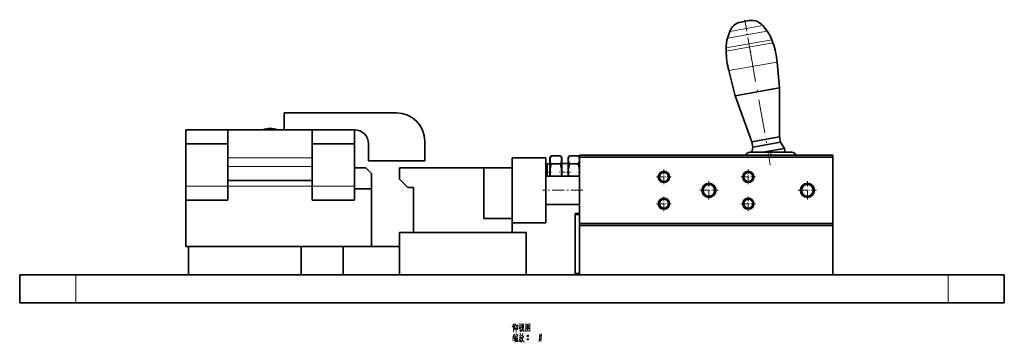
# Model space of a CAD drawing. Extents: x -161 to 1343, y -181 to 611.
# Tile 3 of 8: x 35 to 385, y 461 to 576. Entities that reach past the tile are written whole.
import ezdxf

# ---------------------------------------------------------------- set-up
doc = ezdxf.new("R2010")
doc.units = 0
doc.linetypes.add('DASHDOT', pattern=[18.5, 12, -3, 0.5, -3])

msp = doc.modelspace()

# ---------------------------------------------------------------- linework, layer by layer
at = {"color": 7, "lineweight": 35, "ltscale": 0.077335}
msp.add_line((291.31, 574.74), (294.35, 575.28), dxfattribs=at)
at = {"color": 7, "linetype": 'DASHDOT', "lineweight": 13, "ltscale": 0.346061}
msp.add_line((292.73, 575.59), (295.13, 561.96), dxfattribs=at)
at = {"color": 7, "lineweight": 13, "ltscale": 0.35763}
msp.add_line((286.62, 569.03), (300.71, 571.51), dxfattribs=at)
at = {"color": 7, "lineweight": 35, "ltscale": 0.063548}
for p, q in [((287.44, 571.43), (286.62, 569.03)), ((300.71, 571.51), (299.12, 573.49))]:
    msp.add_line(p, q, dxfattribs=at)
at = {"color": 7, "lineweight": 13, "ltscale": 0.29628}
msp.add_line((287.44, 571.43), (299.12, 573.49), dxfattribs=at)
at = {"color": 7, "lineweight": 13, "ltscale": 0.413654}
msp.add_line((286.09, 565.61), (302.38, 568.48), dxfattribs=at)
at = {"color": 7, "lineweight": 13, "ltscale": 0.422481}
msp.add_line((286.11, 564.47), (302.75, 567.41), dxfattribs=at)
at = {"color": 7, "lineweight": 35, "ltscale": 0.028373}
msp.add_line((302.75, 567.41), (302.38, 568.48), dxfattribs=at)
at = {"color": 7, "lineweight": 35, "ltscale": 0.028372}
msp.add_line((286.09, 565.61), (286.11, 564.47), dxfattribs=at)
at = {"color": 7, "linetype": 'DASHDOT', "lineweight": 13}
msp.add_line((294.52, 565.41), (301.82, 524.02), dxfattribs=at)
at = {"color": 7, "lineweight": 13, "ltscale": 0.436115}
msp.add_line((287.06, 557.51), (304.24, 560.54), dxfattribs=at)
at = {"color": 7, "lineweight": 35, "ltscale": 0.230036}
for p, q in [((305.12, 551.38), (304.24, 560.54)), ((287.06, 557.51), (289.36, 548.6))]:
    msp.add_line(p, q, dxfattribs=at)
at = {"color": 7, "lineweight": 35, "ltscale": 0.4}
msp.add_line((289.36, 548.6), (305.12, 551.38), dxfattribs=at)
at = {"color": 7, "lineweight": 35, "ltscale": 0.434029}
msp.add_line((305.14, 534.02), (305.12, 551.38), dxfattribs=at)
at = {"color": 7, "lineweight": 35, "ltscale": 0.434028}
msp.add_line((289.36, 548.6), (295.29, 532.28), dxfattribs=at)
at = {"color": 7, "lineweight": 35, "ltscale": 0.15}
for p, q in [((129, 536.51), (129, 542.51)), ((159, 531.51), (159, 525.51)), ((160, 515.51), (154, 515.51))]:
    msp.add_line(p, q, dxfattribs=at)
at = {"color": 7, "lineweight": 35}
for p, q in [((129, 542.51), (169, 542.51)), ((109, 536.51), (139, 536.51)), ((179, 525.51), (159, 525.51)), ((210, 526.51), (210, 503.51)), ((222, 526.51), (222, 503.51)), ((324, 527.51), (234, 527.51)), ((234, 526.81), (234, 503.21)), ((324, 526.81), (234, 526.81)), ((324, 526.81), (324, 503.21)), ((200, 523.01), (170, 523.01)), ((200, 523.01), (170, 523.01)), ((109, 518.51), (139, 518.51)), ((160, 521.01), (160, 497.01)), ((160, 515.51), (160, 495.01)), ((232.5, 506.31), (232.5, 485.61)), ((324, 503.21), (234, 503.21)), ((324, 502.51), (234, 502.51)), ((170, 500.01), (215, 500.01)), ((135, 495.01), (95, 495.01)), ((170, 495.01), (150, 495.01)), ((55, 485.01), (35, 485.01)), ((365, 485.01), (55, 485.01)), ((385, 485.01), (365, 485.01)), ((55, 475.01), (35, 475.01)), ((365, 475.01), (55, 475.01)), ((385, 475.01), (365, 475.01))]:
    msp.add_line(p, q, dxfattribs=at)
at = {"color": 7, "lineweight": 35, "ltscale": 0.125}
for p, q in [((94, 536.51), (94, 531.51)), ((139, 531.51), (139, 536.51)), ((154, 526.51), (154, 521.51)), ((109, 518.51), (109, 523.51)), ((94, 511.51), (94, 516.51)), ((109, 511.51), (109, 516.51)), ((139, 516.51), (139, 511.51)), ((154, 511.51), (154, 516.51))]:
    msp.add_line(p, q, dxfattribs=at)
at = {"color": 7, "lineweight": 35, "ltscale": 0.375}
for p, q in [((109, 536.51), (94, 536.51)), ((154, 536.51), (139, 536.51)), ((139, 536.51), (154, 536.51)), ((94, 531.51), (109, 531.51)), ((94, 516.51), (94, 531.51)), ((109, 516.51), (109, 531.51)), ((139, 531.51), (154, 531.51)), ((139, 516.51), (139, 531.51)), ((154, 516.51), (154, 531.51)), ((309.5, 528.51), (294.5, 528.51)), ((94, 511.51), (109, 511.51)), ((139, 511.51), (154, 511.51)), ((170, 500.01), (170, 485.01)), ((215, 500.01), (215, 485.01)), ((150, 495.01), (135, 495.01))]:
    msp.add_line(p, q, dxfattribs=at)
at = {"color": 7, "lineweight": 35, "ltscale": 0.25}
for p, q in [((109, 526.51), (109, 536.51)), ((154, 536.51), (154, 526.51)), ((295.29, 532.28), (305.14, 534.02)), ((295.63, 530.31), (305.48, 532.05)), ((210, 523.01), (200, 523.01)), ((210, 523.01), (200, 523.01)), ((200, 505.01), (210, 505.01)), ((200, 505.01), (210, 505.01)), ((95, 485.01), (95, 495.01)), ((135, 485.01), (135, 495.01)), ((150, 495.01), (150, 485.01)), ((35, 475.01), (35, 485.01)), ((385, 475.01), (385, 485.01))]:
    msp.add_line(p, q, dxfattribs=at)
at = {"color": 7, "lineweight": 35, "ltscale": 0.175}
msp.add_line((179, 525.51), (179, 532.51), dxfattribs=at)
at = {"color": 7, "lineweight": 35, "ltscale": 0.050001}
msp.add_line((295.63, 530.31), (295.29, 532.28), dxfattribs=at)
at = {"color": 7, "lineweight": 35, "ltscale": 0.05}
for p, q in [((305.14, 534.02), (305.48, 532.05)), ((173, 516.01), (175, 516.01)), ((173, 516.01), (175, 516.01))]:
    msp.add_line(p, q, dxfattribs=at)
at = {"color": 7, "lineweight": 35, "ltscale": 0.065}
msp.add_line((306.88, 529.86), (305.48, 532.05), dxfattribs=at)
at = {"color": 7, "lineweight": 35, "ltscale": 0.046314}
msp.add_line((295.63, 530.31), (295.23, 528.51), dxfattribs=at)
at = {"color": 7, "lineweight": 35, "ltscale": 0.194993}
msp.add_line((299.2, 528.51), (306.88, 529.86), dxfattribs=at)
at = {"color": 7, "linetype": 'DASHDOT', "lineweight": 13, "ltscale": 0.030014}
msp.add_line((302, 528.61), (302, 527.41), dxfattribs=at)
at = {"color": 7, "lineweight": 35, "ltscale": 0.034383}
msp.add_line((306.88, 529.86), (307.12, 528.51), dxfattribs=at)
at = {"color": 7, "lineweight": 13}
for p, q in [((109, 526.51), (139, 526.51)), ((109, 523.51), (139, 523.51)), ((109, 516.51), (139, 516.51))]:
    msp.add_line(p, q, dxfattribs=at)
at = {"color": 7, "lineweight": 35, "ltscale": 0.075}
for p, q in [((109, 523.51), (109, 526.51)), ((139, 523.51), (139, 526.51))]:
    msp.add_line(p, q, dxfattribs=at)
at = {"color": 7, "lineweight": 35, "ltscale": 0.3}
for p, q in [((222, 526.51), (210, 526.51)), ((234, 520.01), (222, 520.01)), ((234, 510.01), (222, 510.01)), ((222, 503.51), (210, 503.51))]:
    msp.add_line(p, q, dxfattribs=at)
at = {"color": 7, "lineweight": 35, "ltscale": 0.022329}
for p, q in [((223.5, 526.51), (223.95, 527.28)), ((227.67, 526.51), (227.22, 527.28)), ((230, 526.51), (230.45, 527.28)), ((234, 526.51), (233.55, 527.28))]:
    msp.add_line(p, q, dxfattribs=at)
at = {"color": 7, "lineweight": 35, "ltscale": 0.016747}
for p, q in [((223.5, 525.84), (223.5, 526.51)), ((227.67, 525.84), (227.67, 526.51)), ((230, 525.84), (230, 526.51))]:
    msp.add_line(p, q, dxfattribs=at)
at = {"color": 7, "lineweight": 35, "ltscale": 0.108253}
for p, q in [((223.5, 521.51), (223.5, 525.84)), ((227.67, 521.51), (227.67, 525.84)), ((230, 521.51), (230, 525.84))]:
    msp.add_line(p, q, dxfattribs=at)
at = {"color": 7, "lineweight": 35, "ltscale": 0.081921}
for p, q in [((223.95, 527.28), (227.22, 527.28)), ((223.95, 524.39), (227.22, 524.39))]:
    msp.add_line(p, q, dxfattribs=at)
at = {"color": 7, "lineweight": 35, "ltscale": 0.077671}
for p, q in [((230.45, 527.28), (233.55, 527.28)), ((230.45, 524.39), (233.55, 524.39))]:
    msp.add_line(p, q, dxfattribs=at)
at = {"color": 7, "lineweight": 35, "ltscale": 0.0175}
for p, q in [((234, 527.51), (234, 526.81)), ((324, 527.51), (324, 526.81)), ((234, 503.21), (234, 502.51)), ((324, 503.21), (324, 502.51))]:
    msp.add_line(p, q, dxfattribs=at)
at = {"color": 7, "lineweight": 35, "ltscale": 0.1875}
msp.add_line((154, 515.51), (154, 523.01), dxfattribs=at)
at = {"color": 7, "lineweight": 35, "ltscale": 0.1}
for p, q in [((158, 523.01), (154, 523.01)), ((170, 519.01), (170, 523.01)), ((170, 519.01), (170, 523.01))]:
    msp.add_line(p, q, dxfattribs=at)
at = {"color": 7, "lineweight": 35, "ltscale": 0.070711}
msp.add_line((160, 521.01), (158, 523.01), dxfattribs=at)
at = {"color": 7, "lineweight": 35, "ltscale": 0.45}
for p, q in [((200, 523.01), (200, 505.01)), ((200, 523.01), (200, 505.01)), ((210, 505.01), (210, 523.01)), ((210, 505.01), (210, 523.01))]:
    msp.add_line(p, q, dxfattribs=at)
at = {"color": 7, "linetype": 'DASHDOT', "lineweight": 13, "ltscale": 0.058397}
msp.add_line((221.81, 521.51), (224.14, 521.51), dxfattribs=at)
at = {"color": 7, "lineweight": 35, "ltscale": 0.017678}
msp.add_line((222, 523.87), (222.5, 524.37), dxfattribs=at)
at = {"color": 7, "lineweight": 35, "ltscale": 0.059151}
msp.add_line((222, 521.51), (222, 523.87), dxfattribs=at)
at = {"color": 7, "lineweight": 35, "ltscale": 0.03768}
msp.add_line((222, 520), (222, 521.51), dxfattribs=at)
at = {"color": 7, "lineweight": 35, "ltscale": 0.071651}
msp.add_line((222.5, 521.51), (222.5, 524.37), dxfattribs=at)
at = {"color": 7, "lineweight": 35, "ltscale": 0.025}
for p, q in [((223.5, 524.37), (222.5, 524.37)), ((95, 495.01), (94, 495.01))]:
    msp.add_line(p, q, dxfattribs=at)
at = {"color": 7, "lineweight": 35, "ltscale": 0.0375}
msp.add_line((222.5, 520.01), (222.5, 521.51), dxfattribs=at)
at = {"color": 7, "lineweight": 35, "ltscale": 0.037715}
for p, q in [((223.5, 520), (223.5, 521.51)), ((227.67, 520), (227.67, 521.51)), ((230, 520), (230, 521.51))]:
    msp.add_line(p, q, dxfattribs=at)
at = {"color": 7, "linetype": 'DASHDOT', "lineweight": 13, "ltscale": 0.096844}
msp.add_line((230.77, 521.51), (226.9, 521.51), dxfattribs=at)
at = {"color": 7, "lineweight": 35, "ltscale": 0.05825}
msp.add_line((230, 524.51), (227.67, 524.51), dxfattribs=at)
at = {"color": 7, "linetype": 'DASHDOT', "lineweight": 13, "ltscale": 0.017084}
msp.add_line((234.18, 521.51), (233.5, 521.51), dxfattribs=at)
at = {"color": 7, "linetype": 'DASHDOT', "lineweight": 13, "ltscale": 0.13}
for p, q in [((264, 522.36), (264, 517.16)), ((294, 522.36), (294, 517.16)), ((266.6, 519.76), (261.4, 519.76)), ((296.6, 519.76), (291.4, 519.76)), ((264, 512.86), (264, 507.66)), ((294, 512.86), (294, 507.66)), ((266.6, 510.26), (261.4, 510.26)), ((296.6, 510.26), (291.4, 510.26))]:
    msp.add_line(p, q, dxfattribs=at)
at = {"color": 7, "lineweight": 35, "ltscale": 0.106066}
msp.add_line((170, 519.01), (173, 516.01), dxfattribs=at)
msp.add_line((170, 519.01), (173, 516.01), dxfattribs=at)
at = {"color": 7, "linetype": 'DASHDOT', "lineweight": 13, "ltscale": 0.1625}
for p, q in [((280, 518.26), (280, 511.76)), ((315, 518.26), (315, 511.76)), ((283.25, 515.01), (276.75, 515.01)), ((318.25, 515.01), (311.75, 515.01))]:
    msp.add_line(p, q, dxfattribs=at)
at = {"color": 7, "lineweight": 13, "ltscale": 0.375}
for p, q in [((94, 516.51), (109, 516.51)), ((139, 516.51), (154, 516.51))]:
    msp.add_line(p, q, dxfattribs=at)
at = {"color": 7, "lineweight": 35, "ltscale": 0.399999}
msp.add_line((175, 500.01), (175, 516.01), dxfattribs=at)
msp.add_line((175, 500.01), (175, 516.01), dxfattribs=at)
at = {"color": 7, "linetype": 'DASHDOT', "lineweight": 13, "ltscale": 0.360015}
msp.add_line((235.2, 515.01), (220.8, 515.01), dxfattribs=at)
at = {"color": 7, "lineweight": 35, "ltscale": 0.4125}
msp.add_line((94, 511.51), (94, 495.01), dxfattribs=at)
at = {"color": 7, "lineweight": 35, "ltscale": 0.299999}
msp.add_line((234, 510.01), (222, 510.01), dxfattribs=at)
at = {"color": 7, "linetype": 'DASHDOT', "lineweight": 13, "ltscale": 0.045014}
msp.add_line((234.15, 506.31), (232.35, 506.31), dxfattribs=at)
at = {"color": 7, "lineweight": 35, "ltscale": 0.037499}
msp.add_line((232.5, 506.81), (234, 506.81), dxfattribs=at)
at = {"color": 7, "lineweight": 35, "ltscale": 0.0125}
for p, q in [((232.5, 506.31), (232.5, 506.81)), ((232.5, 485.11), (232.5, 485.61))]:
    msp.add_line(p, q, dxfattribs=at)
at = {"color": 7, "lineweight": 13, "ltscale": 0.037499}
msp.add_line((232.5, 506.31), (234, 506.31), dxfattribs=at)
at = {"color": 7, "lineweight": 35, "ltscale": 0.087499}
msp.add_line((210, 500.01), (210, 503.51), dxfattribs=at)
msp.add_line((210, 500.01), (210, 503.51), dxfattribs=at)
at = {"color": 7, "lineweight": 35, "ltscale": 0.4375}
for p, q in [((234, 485.01), (234, 502.51)), ((324, 485.01), (324, 502.51))]:
    msp.add_line(p, q, dxfattribs=at)
at = {"color": 7, "lineweight": 13, "ltscale": 0.25}
for p, q in [((55, 475.01), (55, 485.01)), ((365, 475.01), (365, 485.01))]:
    msp.add_line(p, q, dxfattribs=at)
at = {"color": 7, "linetype": 'DASHDOT', "lineweight": 13, "ltscale": 0.045013}
msp.add_line((234.15, 485.61), (232.35, 485.61), dxfattribs=at)
at = {"color": 7, "lineweight": 13, "ltscale": 0.037498}
msp.add_line((232.5, 485.61), (234, 485.61), dxfattribs=at)
at = {"color": 7, "lineweight": 35, "ltscale": 0.037498}
msp.add_line((232.5, 485.11), (234, 485.11), dxfattribs=at)
at = {"color": 7, "lineweight": 35}
for points in [[(223.95, 527.28), (223.75, 526.89), (223.6, 526.5), (223.53, 526.17), (223.5, 525.84)], [(223.5, 525.84), (223.52, 525.54), (223.58, 525.25), (223.73, 524.82), (223.95, 524.39)], [(227.67, 525.84), (227.65, 526.13), (227.59, 526.42), (227.44, 526.85), (227.22, 527.28)], [(227.22, 524.39), (227.42, 524.78), (227.57, 525.18), (227.64, 525.51), (227.67, 525.84)], [(230.45, 527.28), (230.19, 526.75), (230.04, 526.28), (230, 525.84)], [(230, 525.84), (230.04, 525.4), (230.19, 524.93), (230.45, 524.39)], [(234, 525.84), (233.98, 526.13), (233.92, 526.42), (233.77, 526.85), (233.55, 527.28)], [(233.55, 524.39), (233.81, 524.93), (233.96, 525.4), (234, 525.84)], [(223.5, 521.51), (223.52, 522.09), (223.58, 522.68), (223.8, 523.83), (223.95, 524.39)], [(227.67, 521.51), (227.65, 522.09), (227.59, 522.68), (227.37, 523.83), (227.22, 524.39)], [(230, 521.51), (230.02, 522.09), (230.08, 522.68), (230.3, 523.83), (230.45, 524.39)], [(234, 521.52), (233.98, 522.1), (233.92, 522.68), (233.7, 523.83), (233.55, 524.39)]]:
    msp.add_lwpolyline(points, dxfattribs=at)
at = {"color": 7, "lineweight": 13}
for points in [[(210.7, 467.76), (210.1, 466.47)], [(210.49, 464.72), (210.49, 465.94), (210.49, 467.2)], [(210.91, 467.06), (211.33, 467.59)], [(210.91, 467.2), (210.91, 465.63)], [(210.91, 465.63), (211.43, 466.15)], [(211.47, 467.24), (211.47, 465.94), (211.47, 464.61)], [(211.47, 467.03), (211.99, 467.1)], [(211.96, 465.63), (211.68, 465.98)], [(211.96, 465.63), (212.07, 467.34)], [(213.04, 467.06), (212.87, 466.57), (212.38, 465.84)], [(212.41, 466.85), (212.98, 466.92)], [(212.7, 467.73), (212.98, 467.31)], [(212.87, 466.57), (212.87, 464.79)], [(212.87, 466.4), (213.18, 466.08)], [(213.46, 467.69), (213.46, 466.01)], [(214.13, 467.52), (213.46, 467.45)], [(213.68, 466.05), (213.5, 465.42)], [(213.78, 467.1), (213.68, 466.05)], [(213.82, 465.07), (213.82, 466.15)], [(214.06, 465.94), (214.13, 467.62)], [(214.38, 465.59), (214.38, 464.96)], [(214.9, 467.73), (214.9, 466.26), (214.9, 464.75)], [(214.9, 467.69), (214.9, 466.29), (214.9, 464.89)], [(216.37, 467.55), (214.9, 467.41)], [(214.97, 465.8), (215.46, 466.22)], [(215.67, 467.27), (215.11, 466.47)], [(215.43, 466.71), (216.12, 465.98)], [(215.43, 465.63), (215.77, 465.24)], [(215.46, 466.92), (215.91, 466.99)], [(215.46, 466.22), (215.67, 466.5)], [(215.53, 466.01), (215.77, 465.73)], [(215.67, 466.5), (216.02, 467.13)], [(216.12, 465.98), (216.3, 466.01)], [(216.34, 464.93), (216.34, 466.29), (216.37, 467.69)], [(210.66, 462.97), (210.24, 462.83)], [(210.74, 463.98), (210.28, 462.9)], [(210.32, 462.2), (210.84, 462.37)], [(210.8, 463.21), (210.35, 462.2)], [(211.12, 462.69), (210.8, 462.2)], [(211.05, 463.67), (210.95, 463.11)], [(211.05, 463.53), (212.1, 463.67)], [(211.29, 463.25), (211.12, 462.69)], [(211.15, 462.76), (211.15, 461.04)], [(211.37, 462.97), (212.07, 463.07)], [(211.43, 464.16), (211.61, 463.77)], [(211.43, 462.55), (211.47, 461.15)], [(211.43, 462.44), (211.96, 462.51)], [(211.68, 463), (211.61, 462.44)], [(211.99, 462.62), (211.93, 461.22)], [(212.13, 463.77), (211.99, 463.32)], [(212.9, 463.39), (212.8, 462.48), (212.7, 462.06), (212.38, 461.18)], [(212.41, 463.32), (213.46, 463.46)], [(213.22, 462.9), (213.12, 462.06), (212.98, 461.22), (212.76, 461.5)], [(212.84, 462.72), (213.22, 462.79)], [(212.9, 464.23), (213.01, 463.67)], [(212.98, 464.79), (213.26, 465.07)], [(213.26, 465.07), (213.5, 465.42)], [(213.6, 462.9), (213.43, 462.34)], [(213.54, 462.65), (214.1, 461.22)], [(213.74, 463.53), (213.6, 462.9)], [(213.88, 462.27), (213.6, 461.64)], [(213.68, 463.14), (214.38, 463.28)], [(213.82, 464.26), (213.74, 463.53)], [(213.96, 464.96), (213.82, 465.07)], [(214.1, 463.21), (213.88, 462.27)], [(214.38, 464.96), (213.96, 464.96)], [(214.9, 465), (216.26, 465.1)], [(215.43, 463.35), (215.81, 463.35)], [(215.43, 462.09), (215.81, 462.09)], [(215.46, 463.46), (215.77, 463.46)], [(215.46, 463.21), (215.77, 463.21)], [(215.46, 462.2), (215.77, 462.2)], [(216.34, 464.82), (216.34, 464.93), (216.26, 465.1)], [(219.87, 464.09), (219.76, 462.69), (219.66, 461.29)], [(219.87, 463.35), (220.26, 463.35)], [(219.87, 462.09), (220.26, 462.09)], [(219.9, 463.46), (220.22, 463.46)], [(219.9, 463.21), (220.22, 463.21)], [(219.9, 462.2), (220.22, 462.2)], [(220.46, 464.09), (220.36, 462.69), (220.26, 461.29)], [(210.21, 461.53), (210.91, 461.92)], [(211.47, 461.88), (211.85, 461.95)], [(211.93, 461.39), (211.51, 461.32)], [(213.6, 461.64), (213.22, 461.11)], [(214.1, 461.22), (214.41, 461.22)], [(215.46, 461.95), (215.77, 461.95)], [(219.9, 461.95), (220.22, 461.95)]]:
    msp.add_lwpolyline(points, dxfattribs=at)
for points in [[(215.53, 463.14), (215.71, 463.14), (215.81, 463.25), (215.81, 463.42), (215.71, 463.53), (215.53, 463.53), (215.43, 463.42), (215.43, 463.25)], [(215.53, 461.88), (215.71, 461.88), (215.81, 461.99), (215.81, 462.16), (215.71, 462.27), (215.53, 462.27), (215.43, 462.16), (215.43, 461.99)], [(219.98, 463.14), (220.15, 463.14), (220.26, 463.25), (220.26, 463.42), (220.15, 463.53), (219.98, 463.53), (219.87, 463.42), (219.87, 463.25)], [(219.98, 461.88), (220.15, 461.88), (220.26, 461.99), (220.26, 462.16), (220.15, 462.27), (219.98, 462.27), (219.87, 462.16), (219.87, 461.99)]]:
    msp.add_lwpolyline(points, close=True, dxfattribs=at)
at = {"color": 7, "lineweight": 35}
for centre, radius in [((264, 519.76), 2), ((294, 519.76), 2), ((264, 519.76), 1.62), ((294, 519.76), 1.62), ((280, 515.01), 2.5), ((280, 515.01), 2.07), ((315, 515.01), 2.5), ((315, 515.01), 2.07), ((264, 510.26), 2), ((264, 510.26), 1.62), ((294, 510.26), 2), ((294, 510.26), 1.62)]:
    msp.add_circle(centre, radius, dxfattribs=at)
for centre, radius, start, end in [((292.18, 569.81), 5, 100, 161.1373), ((295.22, 570.35), 5, 38.8627, 100), ((292.92, 565.23), 10, 18.9495, 38.8627), ((296.09, 565.79), 10, 161.1373, 181.0505), ((274.38, 557.67), 30, 5.4978, 18.9495), ((316.1, 565.02), 30, 181.0505, 194.5022), ((169, 532.51), 10, 0, 90), ((124, 529.01), 7.93, 70.9876, 109.0124), ((154, 531.51), 5, 0, 90), ((294.5, 527.01), 1.5, 90, 160.527), ((309.5, 527.01), 1.5, 19.4748, 90), ((232.62, 521.53), 9.12, 180.1233, 189.5944), ((218.55, 521.53), 9.12, 350.4056, 359.8767), ((239.12, 521.53), 9.12, 180.1233, 189.5944), ((224.88, 521.53), 9.12, 350.4072, 359.8138)]:
    msp.add_arc(centre, radius, start, end, dxfattribs=at)
at = {"color": 7, "lineweight": 13}
msp.add_arc((124, 529.01), 7.93, 70.9969, 109.0031, dxfattribs=at)

doc.saveas('drawing.dxf')
